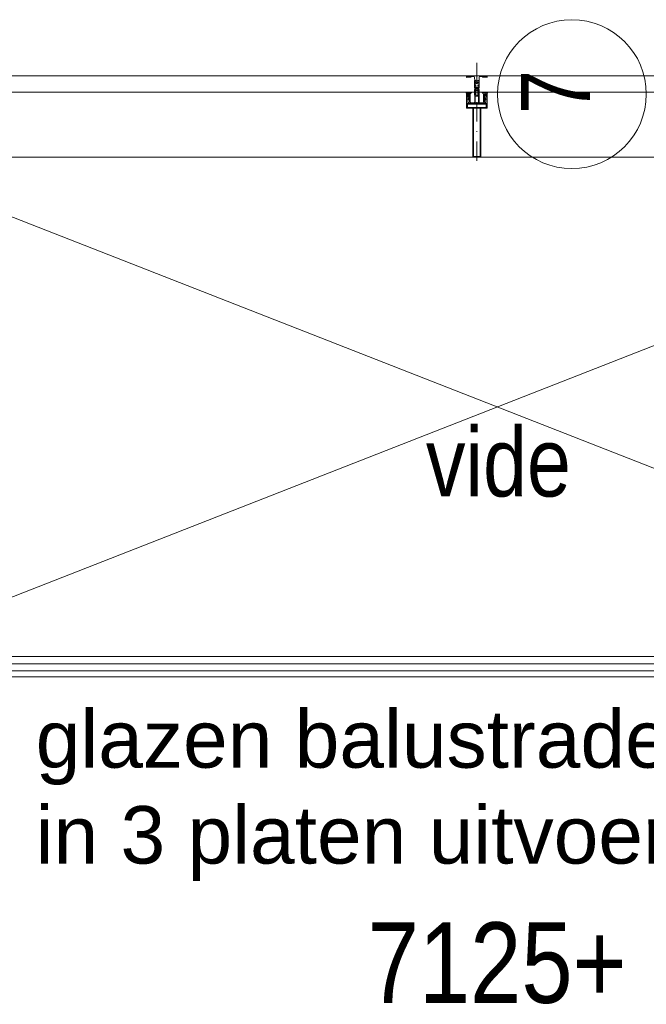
# Model space of a CAD drawing. Header units: millimetres. Extents: x -75976 to 232306, y 42824 to 140527.
# Tile 148 of 199: x 204195 to 205733, y 92147 to 94563. Entities that reach past the tile are written whole.
import ezdxf

# ---------------------------------------------------------------- set-up
doc = ezdxf.new("R2010")
doc.units = ezdxf.units.MM
doc.header["$LTSCALE"] = 400
doc.linetypes.add('STYLE_15', pattern=[0.240945, 0.11811, -0.059055, 0.004724, -0.059055])
doc.linetypes.add('STYLE_16', pattern=[0.177165, 0.11811, -0.059055])
for name, color, linetype, lineweight in [('mat-glas-hor', 140, 'Continuous', 15), ('mat-kalkzandsteen', 5, 'Continuous', 25), ('None', 7, 'Continuous', 9), ('Tekst', 140, 'Continuous', 15)]:
    doc.layers.add(name, color=color, linetype=linetype, lineweight=lineweight)
doc.styles.add('Arial', font='arial.ttf', dxfattribs={"height": 176.388889})
doc.styles.add('Arial Narrow', font='ARIALN.TTF', dxfattribs={"height": 222.25})

# ---------------------------------------------------------------- blocks, each defined once
blk = doc.blocks.new('*U1438')
at = {"layer": 'mat-glas-hor', "lineweight": 15}
blk.add_lwpolyline([(34121.1, 6870), (37231.1, 6870), (37231.1, 6852), (34121.1, 6852)], close=True, dxfattribs=at)
at = {"layer": 'None', "color": 43, "linetype": 'Continuous', "lineweight": 9}
blk.add_line((34111.1, 6835), (37241.1, 6835), dxfattribs=at)
at = {"layer": 'None', "color": 8, "linetype": 'Continuous', "lineweight": 5}
blk.add_line((34111.1, 6820), (37241.1, 6821), dxfattribs=at)
blk = doc.blocks.new('*U394')
at = {"layer": 'None', "color": 8, "lineweight": 5, "flags": 128}
for points in [[(-5, -154.3), (-5, -154.3, 0.414214), (-5.5, -154.8), (-5.5, -172.5), (-5.5, -172.5, 0.414214), (-5, -173), (-4, -173), (-4, -173, 0.414214), (-3.5, -172.5), (-3.5, -172.5, 0.414214), (-4, -172), (-4.5, -172), (-4.5, -168.8), (-4.5, -168.8, -0.414214), (-4, -168.3), (-2.7, -168.3), (-2.7, -168.3, 0.221695), (-1.9, -167.9), (-0.8, -166.5), (-0.8, -166.5, -0.466308), (0.8, -166.5), (2, -167.9), (2, -167.9, 0.221695), (2.7, -168.3), (4, -168.3), (4, -168.3, -0.414214), (4.5, -168.8), (4.5, -172), (4, -172), (4, -172, 0.414214), (3.5, -172.5), (3.5, -172.5, 0.414214), (4, -173), (5, -173), (5, -173, 0.414214), (5.5, -172.5), (5.5, -154.8), (5.5, -154.8, 0.414214), (5, -154.3), (4.7, -154.3), (4.7, -155), (4.7, -155, -0.414214), (4.4, -155.3), (4.1, -155.3), (4.1, -155.3, -0.414214), (3.3, -154.5), (3.3, -150.6), (3.3, -150.6, -0.414214), (4.1, -149.8), (4.4, -149.8), (4.4, -149.8, -0.414214), (4.7, -150.1), (4.7, -150.8), (5, -150.8), (5, -150.8, 0.414214), (5.5, -150.3), (5.5, -137.6), (5.5, -137.6, 0.351868), (5.3, -137.3), (5.3, -137.3, 0.351868), (4.9, -137.5), (4.1, -139.2), (4.1, -139.2, 0.314902), (4.2, -139.4), (4.5, -139.7), (4.5, -139.7, -0.198912), (4.5, -139.9), (4.5, -140.1), (4.5, -140.1, -0.198912), (4.5, -140.3), (4.2, -140.6), (4.2, -140.6, 0.414214), (4.2, -140.8), (4.5, -141.1), (4.5, -141.1, -0.198912), (4.5, -141.3), (4.5, -141.5), (4.5, -141.5, -0.198912), (4.5, -141.7), (4.2, -142), (4.2, -142, 0.414214), (4.2, -142.2), (4.5, -142.5), (4.5, -142.5, -0.198912), (4.5, -142.7), (4.5, -143.2), (4.5, -143.2, -0.087489), (4.5, -143.3), (4.2, -144.1), (4.2, -148.5), (4.2, -148.5, -0.414214), (3.9, -148.8), (-3.9, -148.8), (-3.9, -148.8, -0.414214), (-4.2, -148.5), (-4.2, -144.1), (-4.5, -143.3), (-4.5, -143.3, -0.087489), (-4.5, -143.2), (-4.5, -142.7), (-4.5, -142.7, -0.198912), (-4.4, -142.5), (-4.1, -142.2), (-4.1, -142.2, 0.414214), (-4.1, -142), (-4.4, -141.7), (-4.4, -141.7, -0.198912), (-4.5, -141.5), (-4.5, -141.3), (-4.5, -141.3, -0.198912), (-4.4, -141.1), (-4.1, -140.8), (-4.1, -140.8, 0.414214), (-4.1, -140.6), (-4.4, -140.3), (-4.4, -140.3, -0.198912), (-4.5, -140.1), (-4.5, -139.9), (-4.5, -139.9, -0.198912), (-4.4, -139.7), (-4.1, -139.4), (-4.1, -139.4, 0.314902), (-4.1, -139.2), (-4.9, -137.5), (-4.9, -137.5, 0.351868), (-5.3, -137.3), (-5.3, -137.3, 0.351868), (-5.5, -137.6), (-5.5, -150.3), (-5.5, -150.3, 0.414214), (-5, -150.8), (-4.7, -150.8), (-4.7, -150.1), (-4.7, -150.1, -0.414214), (-4.4, -149.8), (-4.1, -149.8), (-4.1, -149.8, -0.414214), (-3.3, -150.6), (-3.3, -154.5), (-3.3, -154.5, -0.414214), (-4.1, -155.3), (-4.4, -155.3), (-4.4, -155.3, -0.414214), (-4.7, -155), (-4.7, -154.3)], [(-4.5, -161.7, -0.414214), (-4, -161.2), (-2.7, -161.2), (-2.7, -161.2, 0.414214), (-2.5, -161), (-2.5, -160.4), (-2.5, -160.4, 0.414214), (-2.7, -160.2), (-4, -160.2), (-4, -160.2, -0.414214), (-4.5, -159.7), (-4.5, -156.8), (-4.5, -156.8, -0.414214), (-4, -156.3), (4, -156.3), (4, -156.3, -0.414214), (4.5, -156.8), (4.5, -159.7), (4.5, -159.7, -0.414214), (4, -160.2), (2.7, -160.2), (2.7, -160.2, 0.414214), (2.5, -160.4), (2.5, -161), (2.5, -161, 0.414214), (2.7, -161.2), (4, -161.2), (4, -161.2, -0.414214), (4.5, -161.7), (4.5, -166.8), (4.5, -166.8, -0.414214), (4, -167.3), (3, -167.3), (3, -167.3, -0.221695), (2.6, -167.1), (1.5, -165.9), (1.5, -165.9, 0.466308), (-1.5, -165.9), (-2.6, -167.1), (-2.6, -167.1, -0.221695), (-2.9, -167.3), (-4, -167.3), (-4, -167.3, -0.414214), (-4.5, -166.8), (-4.5, -161.7)], [(-1.8, -149.8, 0.414214), (-2.3, -150.3), (-2.3, -155.1), (-2.3, -155.1, 0.414214), (-2.1, -155.3), (2.1, -155.3), (2.1, -155.3, 0.414214), (2.3, -155.1), (2.3, -150.3), (2.3, -150.3, 0.414214), (1.8, -149.8), (-1.8, -149.8)]]:
    blk.add_lwpolyline(points, format="xyb", close=True, dxfattribs=at)
blk = doc.blocks.new('*U395')
at = {"layer": 'None', "color": 8, "lineweight": 5, "flags": 128}
for points in [[(-13.5, -182.8), (-13.5, -181.9), (-14.5, -181.1), (-14.5, -181.1, 0.36397), (-14.9, -181.1), (-14.9, -181.1), (-15.4, -181.5), (-15.4, -181.5, -0.36397), (-15.8, -181.5), (-15.8, -181.5), (-16.3, -181.1), (-16.3, -181.1, 0.36397), (-16.7, -181.1), (-16.7, -181.1), (-17.2, -181.5), (-17.2, -181.5, -0.36397), (-17.6, -181.5), (-17.6, -181.5), (-18.1, -181.1), (-18.1, -181.1, 0.36397), (-18.5, -181.1), (-18.5, -181.1), (-19, -181.5), (-19, -181.5, -0.36397), (-19.4, -181.5), (-19.4, -181.5), (-19.9, -181.1), (-19.9, -181.1, 0.36397), (-20.3, -181.1), (-20.3, -181.1), (-20.8, -181.5), (-20.8, -181.5, -0.36397), (-21.2, -181.5), (-21.2, -181.5), (-21.7, -181.1), (-21.7, -181.1, 0.36397), (-22.1, -181.1), (-22.1, -181.1), (-22.4, -181.3), (-23.2, -181.3), (-23.5, -181.1), (-23.5, -181.1, 0.36397), (-23.9, -181.1), (-23.9, -181.1), (-24.2, -181.3), (-24.5, -181.3), (-24.5, -181.3, -0.267949), (-24.8, -181.2), (-24.8, -181.2), (-24.9, -180.9), (-24.9, -180.9, 0.339454), (-25.3, -180.7), (-25.3, -180.7, 0.339454), (-25.5, -181), (-25.5, -181), (-25.5, -184.4), (-25.5, -184.4, 0.414214), (-25.2, -184.7), (-25.2, -184.7), (-24.3, -184.7), (-24.3, -184.7, 0.414214), (-24, -184.4), (-24, -184.4), (-24, -182.7), (-24, -182.7, 0.236068), (-24.1, -182.5), (-24.1, -182.5), (-24.1, -182.5, -0.548276), (-24, -182.2), (-24, -182.2, -0.548276), (-23.8, -182.4), (-23.8, -182.4), (-23.8, -182.4, 0.250388), (-23.6, -182.3), (-23.6, -182.3), (-22.8, -182.3), (-22.8, -182.3, -0.414214), (-22.5, -182.6), (-22.5, -182.6), (-22.5, -183.3), (-22.5, -183.3, 0.414214), (-22.2, -183.6), (-22.2, -183.6), (-22, -183.6), (-22, -183.6, 0.131652), (-21.8, -183.5), (-21.8, -183.5), (-20.5, -182.8), (-13.5, -182.8)], [(-6, -180.7), (-6, -180.7, -0.388879), (-8.7, -183.2), (-8.7, -183.2), (-20.4, -183.2), (-21.6, -183.9), (-22.9, -183.9), (-22.9, -182.7), (-23.8, -182.7), (-23.8, -184.8), (23.8, -184.8), (23.8, -182.7), (22.9, -182.7), (22.9, -183.9), (21.7, -183.9), (20.4, -183.2), (8.7, -183.2), (8.7, -183.2, -0.388879), (6, -180.7), (6, -180.7), (5.3, -173.2), (2.5, -173.2), (2.5, -171.2), (-2.5, -171.2), (-2.5, -173.2), (-5.3, -173.2), (-6, -180.7)], [(13.5, -182.8), (13.5, -181.9), (14.5, -181.1), (14.5, -181.1, -0.36397), (14.9, -181.1), (14.9, -181.1), (15.4, -181.5), (15.4, -181.5, 0.36397), (15.8, -181.5), (15.8, -181.5), (16.3, -181.1), (16.3, -181.1, -0.36397), (16.7, -181.1), (16.7, -181.1), (17.2, -181.5), (17.2, -181.5, 0.36397), (17.6, -181.5), (17.6, -181.5), (18.1, -181.1), (18.1, -181.1, -0.36397), (18.5, -181.1), (18.5, -181.1), (19, -181.5), (19, -181.5, 0.36397), (19.4, -181.5), (19.4, -181.5), (19.9, -181.1), (19.9, -181.1, -0.36397), (20.3, -181.1), (20.3, -181.1), (20.8, -181.5), (20.8, -181.5, 0.36397), (21.2, -181.5), (21.2, -181.5), (21.7, -181.1), (21.7, -181.1, -0.36397), (22.1, -181.1), (22.1, -181.1), (22.4, -181.3), (23.2, -181.3), (23.5, -181.1), (23.5, -181.1, -0.36397), (23.9, -181.1), (23.9, -181.1), (24.2, -181.3), (24.5, -181.3), (24.5, -181.3, 0.267949), (24.8, -181.2), (24.8, -181.2), (25, -180.9), (25, -180.9, -0.339454), (25.3, -180.7), (25.3, -180.7, -0.339454), (25.5, -181), (25.5, -181), (25.5, -184.4), (25.5, -184.4, -0.414214), (25.2, -184.7), (25.2, -184.7), (24.3, -184.7), (24.3, -184.7, -0.414214), (24, -184.4), (24, -184.4), (24, -182.7), (24, -182.7, -0.236068), (24.1, -182.5), (24.1, -182.5), (24.1, -182.5, 0.548276), (24.1, -182.2), (24.1, -182.2, 0.548276), (23.9, -182.4), (23.9, -182.4), (23.9, -182.4, -0.250388), (23.6, -182.3), (23.6, -182.3), (22.8, -182.3), (22.8, -182.3, 0.414214), (22.5, -182.6), (22.5, -182.6), (22.5, -183.3), (22.5, -183.3, -0.414214), (22.2, -183.6), (22.2, -183.6), (22, -183.6), (22, -183.6, -0.131652), (21.8, -183.5), (21.8, -183.5), (20.5, -182.8), (13.5, -182.8)]]:
    blk.add_lwpolyline(points, format="xyb", close=True, dxfattribs=at)
blk = doc.blocks.new('verticale stijl 150x50 UV')
at = {"layer": 'None', "color": 8, "linetype": 'STYLE_15', "lineweight": 5}
blk.add_line((0, -216), (0, 35), dxfattribs=at)
at = {"layer": 'None', "color": 8, "lineweight": 5}
for p, q in [((-25.6, -142.7), (-25.6, -142.7)), ((-25.6, -144.4), (-25.6, -144.4)), ((-24.8, -133.4), (-24.8, -133.4)), ((-24.8, -134.2), (-24.8, -134.2)), ((-24.8, -135), (-24.8, -135)), ((-24.8, -135.8), (-24.8, -135.8)), ((-24.8, -136.6), (-24.8, -136.6)), ((-24.8, -137.4), (-24.8, -137.4)), ((-24.8, -138.3), (-24.8, -138.3)), ((-24.8, -139.1), (-24.8, -139.1)), ((-24.8, -139.9), (-24.8, -139.9)), ((-24.8, -140.7), (-24.8, -140.7)), ((-24.8, -141.5), (-24.8, -141.5)), ((-24.8, -142.3), (-24.8, -142.3)), ((-24.8, -143.1), (-24.8, -143.1)), ((-24.8, -144.8), (-24.8, -144.8)), ((-24, -133), (-24, -133)), ((-24, -133.8), (-24, -133.8)), ((-24, -134.6), (-24, -134.6)), ((-24, -135.4), (-24, -135.4)), ((-24, -136.2), (-24, -136.2)), ((-24, -137), (-24, -137)), ((-24, -137.9), (-24, -137.9)), ((-24, -138.7), (-24, -138.7)), ((-24, -139.5), (-24, -139.5)), ((-24, -140.3), (-24, -140.3)), ((-24, -141.1), (-24, -141.1)), ((-24, -141.9), (-24, -141.9)), ((-24, -142.7), (-24, -142.7)), ((-24, -144.4), (-24, -144.4)), ((-23.2, -133.4), (-23.2, -133.4)), ((-23.2, -134.2), (-23.2, -134.2)), ((-23.2, -135), (-23.2, -135)), ((-23.2, -135.8), (-23.2, -135.8)), ((-23.2, -136.6), (-23.2, -136.6)), ((-23.2, -137.4), (-23.2, -137.4)), ((-23.2, -138.3), (-23.2, -138.3)), ((-23.2, -139.1), (-23.2, -139.1)), ((-23.2, -139.9), (-23.2, -139.9)), ((-23.2, -140.7), (-23.2, -140.7)), ((-23.2, -141.5), (-23.2, -141.5)), ((-23.2, -144.8), (-23.2, -144.8)), ((-22.4, -133), (-22.4, -133)), ((-22.4, -133.8), (-22.4, -133.8)), ((-22.4, -134.6), (-22.4, -134.6)), ((-22.4, -140.3), (-22.4, -140.3)), ((-22.4, -141.1), (-22.4, -141.1)), ((-22.4, -144.4), (-22.4, -144.4)), ((-21.6, -126.9), (-21.6, -126.9)), ((-21.6, -127.7), (-21.6, -127.7)), ((-21.6, -128.5), (-21.6, -128.5)), ((-21.6, -129.3), (-21.6, -129.3)), ((-21.6, -130.1), (-21.6, -130.1)), ((-21.6, -130.9), (-21.6, -130.9)), ((-21.6, -131.8), (-21.6, -131.8)), ((-21.6, -132.6), (-21.6, -132.6)), ((-21.6, -133.4), (-21.6, -133.4)), ((-21.6, -134.2), (-21.6, -134.2)), ((-21.6, -135), (-21.6, -135)), ((-21.6, -139.9), (-21.6, -139.9)), ((-21.6, -140.7), (-21.6, -140.7)), ((-21.6, -141.5), (-21.6, -141.5)), ((-21.6, -144.8), (-21.6, -144.8)), ((-20.7, -126.5), (-20.7, -126.5)), ((-20.7, -128.9), (-20.7, -128.9)), ((-20.7, -129.7), (-20.7, -129.7)), ((-20.7, -130.5), (-20.7, -130.5)), ((-20.7, -131.4), (-20.7, -131.4)), ((-20.7, -132.2), (-20.7, -132.2)), ((-20.7, -133), (-20.7, -133)), ((-20.7, -133.8), (-20.7, -133.8)), ((-20.7, -134.6), (-20.7, -134.6)), ((-20.7, -135.4), (-20.7, -135.4)), ((-20.7, -136.2), (-20.7, -136.2)), ((-20.7, -137), (-20.7, -137)), ((-20.7, -137.9), (-20.7, -137.9)), ((-20.7, -138.7), (-20.7, -138.7)), ((-20.7, -139.5), (-20.7, -139.5)), ((-20.7, -140.3), (-20.7, -140.3)), ((-20.7, -141.1), (-20.7, -141.1)), ((-20.7, -144.4), (-20.7, -144.4)), ((-19.9, -126.1), (-19.9, -126.1)), ((-19.9, -130.1), (-19.9, -130.1)), ((-19.9, -130.9), (-19.9, -130.9)), ((-19.9, -131.8), (-19.9, -131.8)), ((-19.9, -132.6), (-19.9, -132.6)), ((-19.9, -133.4), (-19.9, -133.4)), ((-19.9, -134.2), (-19.9, -134.2)), ((-19.9, -135), (-19.9, -135)), ((-19.9, -135.8), (-19.9, -135.8)), ((-19.9, -136.6), (-19.9, -136.6)), ((-19.9, -137.4), (-19.9, -137.4)), ((-19.9, -138.3), (-19.9, -138.3)), ((-19.9, -139.1), (-19.9, -139.1)), ((-19.9, -139.9), (-19.9, -139.9)), ((-19.9, -140.7), (-19.9, -140.7)), ((-19.9, -141.5), (-19.9, -141.5)), ((-19.9, -142.3), (-19.9, -142.3)), ((-19.9, -143.1), (-19.9, -143.1)), ((-19.9, -143.9), (-19.9, -143.9)), ((-19.1, -126.5), (-19.1, -126.5)), ((-19.1, -127.3), (-19.1, -127.3)), ((-19.1, -128.9), (-19.1, -128.9)), ((-19.1, -129.7), (-19.1, -129.7)), ((-19.1, -130.5), (-19.1, -130.5)), ((-19.1, -131.4), (-19.1, -131.4)), ((-19.1, -132.2), (-19.1, -132.2)), ((-19.1, -133), (-19.1, -133)), ((-19.1, -133.8), (-19.1, -133.8)), ((-19.1, -134.6), (-19.1, -134.6)), ((-19.1, -140.3), (-19.1, -140.3)), ((-19.1, -141.1), (-19.1, -141.1)), ((-19.1, -141.9), (-19.1, -141.9)), ((-18.3, -127.7), (-18.3, -127.7)), ((-18.3, -128.5), (-18.3, -128.5)), ((-18.3, -129.3), (-18.3, -129.3)), ((-18.3, -133.4), (-18.3, -133.4)), ((-18.3, -134.2), (-18.3, -134.2)), ((-18.3, -135), (-18.3, -135)), ((-18.3, -139.9), (-18.3, -139.9)), ((-18.3, -140.7), (-18.3, -140.7)), ((-18.3, -141.5), (-18.3, -141.5)), ((-18.3, -142.3), (-18.3, -142.3)), ((-17.5, -133), (-17.5, -133)), ((-17.5, -133.8), (-17.5, -133.8)), ((-17.5, -134.6), (-17.5, -134.6)), ((-17.5, -135.4), (-17.5, -135.4)), ((-17.5, -136.2), (-17.5, -136.2)), ((-17.5, -137), (-17.5, -137)), ((-17.5, -137.9), (-17.5, -137.9)), ((-17.5, -138.7), (-17.5, -138.7)), ((-17.5, -139.5), (-17.5, -139.5)), ((-17.5, -140.3), (-17.5, -140.3)), ((-17.5, -141.1), (-17.5, -141.1)), ((-17.5, -141.9), (-17.5, -141.9)), ((-17.5, -142.7), (-17.5, -142.7)), ((-16.7, -133.4), (-16.7, -133.4)), ((-16.7, -134.2), (-16.7, -134.2)), ((-16.7, -135), (-16.7, -135)), ((-16.7, -135.8), (-16.7, -135.8)), ((-16.7, -136.6), (-16.7, -136.6)), ((-16.7, -137.4), (-16.7, -137.4)), ((-16.7, -138.3), (-16.7, -138.3)), ((-16.7, -139.1), (-16.7, -139.1)), ((-16.7, -139.9), (-16.7, -139.9)), ((-16.7, -140.7), (-16.7, -140.7)), ((-16.7, -141.5), (-16.7, -141.5)), ((-16.7, -142.3), (-16.7, -142.3)), ((-16.7, -143.1), (-16.7, -143.1)), ((-15.9, -141.1), (-15.9, -141.1)), ((-15.9, -141.9), (-15.9, -141.9)), ((-15.9, -142.7), (-15.9, -142.7)), ((-15.9, -144.4), (-15.9, -144.4)), ((-15.1, -142.3), (-15.1, -142.3)), ((-15.1, -143.1), (-15.1, -143.1)), ((-15.1, -143.9), (-15.1, -143.9)), ((-15.1, -144.8), (-15.1, -144.8)), ((-14.2, -141.9), (-14.2, -141.9)), ((-14.2, -142.7), (-14.2, -142.7)), ((-14.2, -143.5), (-14.2, -143.5)), ((-14.2, -144.4), (-14.2, -144.4)), ((-13.4, -143.1), (-13.4, -143.1)), ((-13.4, -143.9), (-13.4, -143.9))]:
    blk.add_line(p, q, dxfattribs=at)
at = {"layer": 'None', "color": 8, "linetype": 'STYLE_16', "lineweight": 5}
for p, q in [((-2.2, -155.1), (0, -154.5)), ((-2.2, -156.7), (-2.2, -155.1)), ((-1.5, -156.9), (-1.5, -155)), ((-1, -157), (-1, -155.1)), ((2.3, -155.1), (0, -154.5)), ((1, -157), (1, -155.1)), ((1.5, -156.9), (1.5, -155)), ((2.3, -156.7), (2.3, -155.1))]:
    blk.add_line(p, q, dxfattribs=at)
at = {"layer": 'None', "color": 8, "linetype": 'Continuous', "lineweight": 5, "flags": 128}
for points in [[(-10, 15.4), (10, 15.4), (10, -104.8), (25, -104.8), (25, -116.8), (-25, -116.8), (-25, -104.8), (-10, -104.8)], [(-8, 13.4), (-8, -104.8), (8, -104.8), (8, 13.4)], [(8, -106.8), (-8, -106.8), (-23, -106.8), (-23, -114.8), (23, -114.8), (23, -106.8)]]:
    blk.add_lwpolyline(points, close=True, dxfattribs=at)
at = {"layer": 'None', "color": 8, "lineweight": 5, "flags": 128}
for points in [[(25, -132.6), (25, -116.8), (23.1, -116.8), (-23.1, -116.8), (-25, -116.8), (-25, -132.6), (-22.1, -132.6), (-22.1, -128), (-22.6, -128), (-22.6, -126.6), (-22.1, -126.6), (-22.1, -124.7), (-21.9, -124.5), (-21.9, -120.3), (-21.9, -120.3, -0.414214), (-20.2, -118.6), (-20.1, -118.6), (-20.1, -118.6, -0.414214), (-18.4, -120.3), (-18.4, -124.5), (-18.2, -124.7), (-18.2, -126.6), (-17.7, -126.6), (-17.7, -128), (-18.2, -128), (-18.2, -132.6), (-16.3, -132.6), (-16.3, -119.8), (-16.3, -119.8, -0.414214), (-15.1, -118.6), (-15.1, -118.6), (-6.5, -118.6), (-6.5, -118.6, -0.414214), (-5.3, -119.8), (-5.3, -136.8), (-3.9, -136.8), (-3.9, -139.6), (-4.3, -140), (-3.9, -140.4), (-3.9, -141), (-4.3, -141.4), (-3.9, -141.8), (-3.9, -142.4), (-4.3, -142.8), (-3.9, -143.8), (-3.9, -148.6), (-2.2, -148.6), (-2.2, -137.8), (-2.2, -137.8, -0.414214), (0, -135.6), (0, -135.6), (0, -135.6, -0.414214), (2.2, -137.8), (2.2, -148.6), (3.9, -148.6), (3.9, -143.8), (4.3, -142.8), (3.9, -142.4), (3.9, -141.8), (4.3, -141.4), (3.9, -141), (3.9, -140.4), (4.3, -140), (3.9, -139.6), (3.9, -136.8), (5.4, -136.8), (5.4, -119.8), (5.4, -119.8, -0.414214), (6.6, -118.6), (6.6, -118.6), (15.1, -118.6), (15.1, -118.6, -0.414214), (16.3, -119.8), (16.3, -132.6), (18.2, -132.6), (18.2, -128), (17.7, -128), (17.7, -126.6), (18.2, -126.6), (18.2, -124.7), (18.5, -124.5), (18.5, -120.3), (18.5, -120.3, -0.414214), (20.2, -118.6), (20.2, -118.6), (20.2, -118.6, -0.414214), (21.9, -120.3), (21.9, -124.5), (22.1, -124.7), (22.1, -126.6), (22.6, -126.6), (22.6, -128), (22.1, -128), (22.1, -132.6)], [(-14.8, -144.8), (-14.8, -144.8, 0.390793), (-13.2, -143.5), (-13.2, -143.5, 0.390793), (-14.4, -141.8), (-14.4, -141.8, -0.352623), (-16, -139.9), (-16, -133.1), (-16, -133.1, 0.414214), (-16.3, -132.8), (-17.6, -132.8), (-18.1, -133), (-18.1, -133, -0.520293), (-18.3, -132.8), (-18.3, -130.1), (-18.2, -130), (-18.2, -128), (-18.2, -128, -0.577863), (-18.1, -127.7), (-18, -127.7), (-18, -127.7, 0.366605), (-17.7, -127.5), (-17.7, -127.5, 0.366605), (-17.9, -127.1), (-17.9, -127.1, -0.130834), (-19.2, -126.1), (-19.2, -126.1, 0.439074), (-20.7, -126.1), (-20.7, -126.1, -0.133252), (-22, -127.1), (-22, -127.1, 0.366605), (-22.2, -127.5), (-22.2, -127.5, 0.366605), (-21.9, -127.7), (-21.8, -127.7), (-21.8, -127.7, -0.577455), (-21.8, -128), (-21.8, -130), (-21.6, -130.1), (-21.6, -132.8), (-21.6, -132.8, -0.52048), (-21.9, -133), (-22.4, -132.8), (-24.7, -132.8), (-24.7, -132.8, 0.414214), (-25, -133.1), (-25, -140.9), (-25, -140.9, -0.255976), (-25.9, -142.6), (-25.9, -142.6, 0.749676), (-25.3, -144.8), (-21.2, -144.8), (-21.2, -144.8, 0.414214), (-19.2, -142.8), (-19.2, -142.8, -0.402808), (-18.7, -142.3), (-18.7, -142.3, -0.402808), (-18.2, -142.8), (-18.2, -142.8, 0.233259), (-18, -143.1), (-14.6, -143.6), (-14.6, -143.6, -0.419014), (-14.5, -143.7), (-14.5, -143.7, -0.419014), (-14.6, -143.8), (-16, -143.8), (-16, -143.8, 0.414214), (-16.5, -144.3), (-16.5, -144.3, 0.414214), (-16, -144.8)], [(-23.2, -141.6), (-23.2, -141.6, 0.418874), (-23.7, -142.1), (-23.7, -142.1, -0.396568), (-25.3, -143.4), (-25.3, -143.4, 0.437017), (-25.7, -143.7), (-25.7, -143.7, 0.437017), (-25.4, -144), (-21.9, -144), (-21.9, -144, 0.263556), (-20.2, -143), (-20.2, -143, 0.552342), (-20.8, -141.8)], [(-23, -135.9), (-23, -135.9, -0.414214), (-22.1, -135), (-22.1, -135, -0.414214), (-21.3, -135.9), (-21.3, -138.8), (-21.3, -138.8, -0.414214), (-22.1, -139.6), (-22.1, -139.6, -0.414214), (-23, -138.8)], [(-21, -127.8, -0.29188), (-20.8, -127.3), (-20.3, -126.9), (-20.3, -126.9, -0.344328), (-19.7, -126.9), (-19.2, -127.3), (-19.2, -127.3, -0.29188), (-19, -127.8), (-19.4, -129.5), (-19.4, -129.5, -0.348796), (-20, -130), (-20, -130, -0.348796), (-20.6, -129.5), (-21, -127.8)], [(-18.8, -139.6, -0.414214), (-19.7, -138.8), (-19.7, -135.9), (-19.7, -135.9, -0.414214), (-18.8, -135), (-18.8, -135, -0.414214), (-18, -135.9), (-18, -138.8), (-18, -138.8, -0.414214), (-18.8, -139.6)], [(14.8, -144.8), (14.8, -144.8, -0.390793), (13.3, -143.5), (13.3, -143.5, -0.390793), (14.4, -141.8), (14.4, -141.8, 0.352623), (16, -139.9), (16, -133.1), (16, -133.1, -0.414214), (16.3, -132.8), (17.6, -132.8), (18.1, -133), (18.1, -133, 0.520293), (18.4, -132.8), (18.4, -130.1), (18.2, -130), (18.2, -128), (18.2, -128, 0.577863), (18.2, -127.7), (18.1, -127.7), (18.1, -127.7, -0.366605), (17.8, -127.5), (17.8, -127.5, -0.366605), (18, -127.1), (18, -127.1, 0.130834), (19.3, -126.1), (19.3, -126.1, -0.439074), (20.7, -126.1), (20.7, -126.1, 0.133252), (22.1, -127.1), (22.1, -127.1, -0.366605), (22.3, -127.5), (22.3, -127.5, -0.366605), (22, -127.7), (21.9, -127.7), (21.9, -127.7, 0.577455), (21.8, -128), (21.8, -130), (21.7, -130.1), (21.7, -132.8), (21.7, -132.8, 0.52048), (21.9, -133), (22.4, -132.8), (24.7, -132.8), (24.7, -132.8, -0.414214), (25, -133.1), (25, -140.9), (25, -140.9, 0.255976), (25.9, -142.6), (25.9, -142.6, -0.749676), (25.3, -144.8), (21.2, -144.8), (21.2, -144.8, -0.414214), (19.2, -142.8), (19.2, -142.8, 0.402808), (18.7, -142.3), (18.7, -142.3, 0.402808), (18.2, -142.8), (18.2, -142.8, -0.233259), (18, -143.1), (14.6, -143.6), (14.6, -143.6, 0.419014), (14.5, -143.7), (14.5, -143.7, 0.419014), (14.6, -143.8), (16, -143.8), (16, -143.8, -0.414214), (16.5, -144.3), (16.5, -144.3, -0.414214), (16, -144.8)], [(18.9, -139.6, 0.414214), (19.7, -138.8), (19.7, -135.9), (19.7, -135.9, 0.414214), (18.9, -135), (18.9, -135, 0.414214), (18, -135.9), (18, -138.8), (18, -138.8, 0.414214), (18.9, -139.6)], [(21, -127.8, 0.29188), (20.8, -127.3), (20.3, -126.9), (20.3, -126.9, 0.344328), (19.7, -126.9), (19.2, -127.3), (19.2, -127.3, 0.29188), (19, -127.8), (19.4, -129.5), (19.4, -129.5, 0.348796), (20, -130), (20, -130, 0.348796), (20.6, -129.5), (21, -127.8)], [(23.2, -141.6), (23.2, -141.6, -0.418874), (23.7, -142.1), (23.7, -142.1, 0.396568), (25.3, -143.4), (25.3, -143.4, -0.437017), (25.7, -143.7), (25.7, -143.7, -0.437017), (25.4, -144), (21.9, -144), (21.9, -144, -0.263556), (20.2, -143), (20.2, -143, -0.552342), (20.8, -141.8)], [(23, -135.9), (23, -135.9, 0.414214), (22.2, -135), (22.2, -135, 0.414214), (21.3, -135.9), (21.3, -138.8), (21.3, -138.8, 0.414214), (22.2, -139.6), (22.2, -139.6, 0.414214), (23, -138.8)], [(0, -157.1), (0, -157.1, -0.163834), (-4.3, -155.6), (-4.3, -155.6), (-4.3, -155.6, -0.234469), (-4.7, -154.8), (-4.7, -154.8), (-4.7, -153.6), (4.8, -153.6), (4.8, -154.8), (4.8, -154.8, -0.234469), (4.4, -155.6), (4.4, -155.6), (4.4, -155.6, -0.163834), (0, -157.1), (0, -157.1)]]:
    blk.add_lwpolyline(points, format="xyb", close=True, dxfattribs=at)
blk.add_lwpolyline([(4, -118.6), (4, -134.3), (-4, -134.3), (-4, -118.6)], close=True, dxfattribs=at)
at = {"layer": 'None', "color": 8, "linetype": 'STYLE_16', "lineweight": 5}
for centre, radius, start, end in [((-1.6, -158.4), 3.38, 79.3357, 100.6643), ((0, -163.2), 8.16, 82.9585, 97.0415), ((0, -160.4), 3.5, 73.4149, 106.5851), ((1.6, -158.4), 3.38, 79.3357, 100.6643)]:
    blk.add_arc(centre, radius, start, end, dxfattribs=at)
at = {"layer": 'None', "color": 7}
for name in ['*U394', '*U395']:
    blk.add_blockref(name, (0, 0), dxfattribs=at)
blk = doc.blocks.new('*U1455')
at = {"layer": 'None', "color": 140, "lineweight": 15}
for p, q in [((37162.6, 8295), (29439.6, 8295)), ((37162.6, 8255), (29439.6, 8255))]:
    blk.add_line(p, q, dxfattribs=at)
at = {"layer": 'None', "color": 43, "linetype": 'Continuous', "lineweight": 9}
blk.add_line((29436.1, 8095), (37166.1, 8095), dxfattribs=at)
at = {"layer": 'mat-kalkzandsteen', "color": 7, "xscale": -1, "rotation": 180}
blk.add_blockref('verticale stijl 150x50 UV', (35626.1, 8110.4), dxfattribs=at)

msp = doc.modelspace()

# ---------------------------------------------------------------- linework, layer by layer
at = {"layer": 'None', "color": 8, "linetype": 'Continuous', "lineweight": 5}
for p, q in [((203801.8554, 93000.01375), (206931.8554, 94225.0182)), ((203801.8554, 93000.01375), (206931.8554, 94225.0182)), ((206931.85579, 93000.01344), (203801.85579, 94225.0182)), ((206931.85579, 93000.01344), (203801.85579, 94225.0182))]:
    msp.add_line(p, q, dxfattribs=at)
at = {"layer": 'None', "color": 43, "linetype": 'Continuous', "lineweight": 9}
msp.add_circle((205550.17922, 94380.0182), 182.60642, dxfattribs=at)
msp.add_circle((205550.17922, 94380.0182), 182.60642, dxfattribs=at)

# ---------------------------------------------------------------- block references
at = {"layer": 'None', "color": 7}
for name in ['*U1455', '*U1438']:
    msp.add_blockref(name, (169690.79627, 86130.0182), dxfattribs=at)

# ---------------------------------------------------------------- texts
at = {"layer": 'None', "color": 43, "insert": (205425.29588, 94331.33487), "char_height": 169.33333, "attachment_point": 1, "rotation": 90, "style": 'Arial Narrow'}
msp.add_mtext('7', dxfattribs=at)
msp.add_mtext('7', dxfattribs=at)
at = {"layer": 'Tekst', "color": 0, "insert": (205369.90502, 93562.25335), "char_height": 169.333333, "attachment_point": 2, "style": 'Arial Narrow'}
msp.add_mtext('vide', dxfattribs=at)
msp.add_mtext('vide', dxfattribs=at)
at = {"layer": 'Tekst', "color": 43, "insert": (204234.31725, 92868.63369), "char_height": 141.1111111, "attachment_point": 1, "style": 'Arial'}
msp.add_mtext('glazen balustrade\\Pin 3 platen uitvoeren', dxfattribs=at)
at = {"layer": 'Tekst', "color": 92, "insert": (205048.63341, 92348.15709), "char_height": 197.555556, "attachment_point": 1, "style": 'Arial Narrow'}
msp.add_mtext('7125+', dxfattribs=at)

doc.saveas('drawing.dxf')
